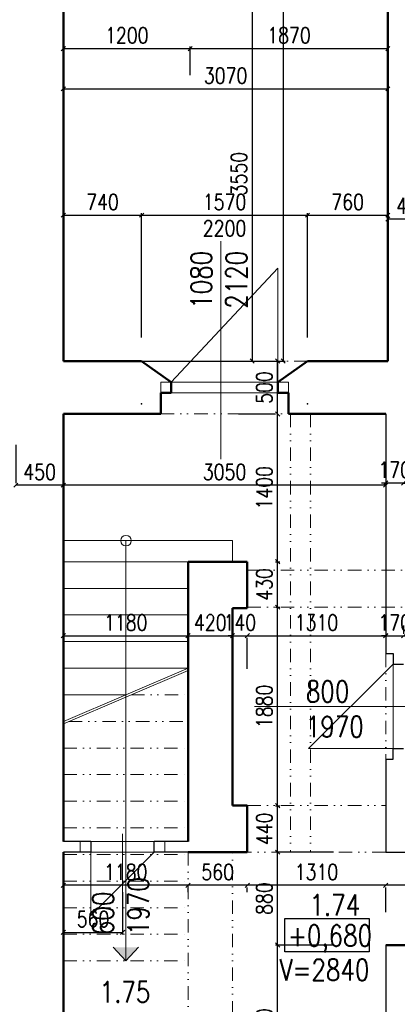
# Model space of a CAD drawing. Header units: millimetres. Extents: x -238874 to 551972, y -298952 to 658415.
# Tile 140 of 256: x 69474 to 73048, y 51399 to 60723. Entities that reach past the tile are written whole.
import ezdxf

# ---------------------------------------------------------------- set-up
doc = ezdxf.new("R2010")
doc.units = ezdxf.units.MM
doc.header["$LTSCALE"] = 20
doc.linetypes.add('DIVIDE2', pattern=[15.875, 6.35, -3.175, 0, -3.175, 0, -3.175])
for name, color, linetype in [('CZ', 255, 'Continuous'), ('KOTY', 8, 'Continuous'), ('ZDP', 50, 'Continuous')]:
    doc.layers.add(name, color=color, linetype=linetype)
doc.layers.add('NOSNÉ', color=8, linetype='Continuous', lineweight=50)
doc.layers.add('PRUCHODY', color=7, linetype='Continuous', lineweight=18)
doc.styles.add('SIMPLEX', font='SIMPLEX.shx', dxfattribs={"width": 0.8, "bigfont": 'CAD13.shx'})
doc.styles.get("Standard").update_dxf_attribs({"font": 'simplex.shx', "width": 0.8})
doc.dimstyles.new('CKA', dxfattribs={"dimtxt": 200, "dimasz": 40, "dimexe": 20, "dimexo": 0.2, "dimgap": 50, "dimtad": 1, "dimdec": 0, "dimrnd": 1, "dimzin": 0, "dimdsep": 46, "dimtxsty": 'Standard', "dimblk1": 'OBLIQUE', "dimblk2": 'OBLIQUE', "dimsah": 1, "dimcen": 0.09, "dimclrd": 253, "dimclre": 253, "dimclrt": 253, "dimadec": 0, "dimazin": 0, "dimtfac": 1, "dimtdec": 0, "dimtix": 1, "dimtmove": 2, "dimatfit": 3, "dimfxl": 1, "dimtolj": 1, "dimtzin": 0, "dimarcsym": 0})

# ---------------------------------------------------------------- blocks, each defined once
blk = doc.blocks.new('_OBLIQUE')
at = {"color": 0, "linetype": 'ByBlock'}
blk.add_line((-0.5, -0.5), (0.5, 0.5), dxfattribs=at)
blk = doc.blocks.new('*D688')
at = {"layer": 'DEFPOINTS', "color": 0, "transparency": 16777216}
for p in [(69888, 56990), (72938, 56990), (69888, 56314.8)]:
    blk.add_point(p, dxfattribs=at)
at = {"layer": 'KOTY', "lineweight": -2, "transparency": 16777216}
for p, q in [((69888, 56609.3), (69888, 56294.8)), ((72938, 56314.8), (69888, 56314.8))]:
    blk.add_line(p, q, dxfattribs=at)
at = {"layer": 'KOTY', "lineweight": -2, "transparency": 16777216, "xscale": 40, "yscale": 40, "zscale": 40, "rotation": 180}
blk.add_blockref('_OBLIQUE', (69888, 56314.8), dxfattribs=at)
at = {"layer": 'KOTY', "lineweight": -2, "transparency": 16777216, "xscale": 40, "yscale": 40, "zscale": 40}
blk.add_blockref('_OBLIQUE', (72938, 56314.8), dxfattribs=at)
at = {"layer": 'KOTY', "transparency": 16777216, "insert": (71413, 56439.8), "char_height": 150, "attachment_point": 5, "style": 'SIMPLEX'}
blk.add_mtext('\\A1;3050', dxfattribs=at)
blk = doc.blocks.new('*D690')
at = {"layer": 'DEFPOINTS', "color": 0, "transparency": 16777216}
for p in [(71628, 54955.5), (72938, 54889.2), (72938, 54605.5)]:
    blk.add_point(p, dxfattribs=at)
at = {"layer": 'KOTY', "lineweight": -2, "transparency": 16777216}
for p, q in [((72938, 54986.3), (72938, 54909.2)), ((71628, 54889.2), (72938, 54889.2))]:
    blk.add_line(p, q, dxfattribs=at)
at = {"layer": 'KOTY', "lineweight": -2, "transparency": 16777216, "xscale": 40, "yscale": 40, "zscale": 40, "rotation": 180}
blk.add_blockref('_OBLIQUE', (71628, 54889.2), dxfattribs=at)
at = {"layer": 'KOTY', "lineweight": -2, "transparency": 16777216, "xscale": 40, "yscale": 40, "zscale": 40}
blk.add_blockref('_OBLIQUE', (72938, 54889.2), dxfattribs=at)
at = {"layer": 'KOTY', "transparency": 16777216, "insert": (72283, 55014.2), "char_height": 150, "attachment_point": 5, "style": 'SIMPLEX'}
blk.add_mtext('\\A1;1310', dxfattribs=at)
blk = doc.blocks.new('*D691')
at = {"layer": 'DEFPOINTS', "color": 0, "transparency": 16777216}
for p in [(71915, 51960), (72824.4, 51960), (71704.4, 50350)]:
    blk.add_point(p, dxfattribs=at)
at = {"layer": 'KOTY', "lineweight": -2, "transparency": 16777216}
for p, q in [((72443.6, 51960), (71895, 51960)), ((71915, 50350), (71915, 51960))]:
    blk.add_line(p, q, dxfattribs=at)
at = {"layer": 'KOTY', "lineweight": -2, "transparency": 16777216, "xscale": 40, "yscale": 40, "zscale": 40}
for p, rotation in [((71915, 51960), 90), ((71915, 50350), 270)]:
    blk.add_blockref('_OBLIQUE', p, dxfattribs=dict(at, rotation=rotation))
at = {"layer": 'KOTY', "transparency": 16777216, "insert": (71790, 51155), "char_height": 150, "attachment_point": 5, "rotation": 90, "style": 'SIMPLEX'}
blk.add_mtext('\\A1;1610', dxfattribs=at)
blk = doc.blocks.new('*D692')
at = {"layer": 'DEFPOINTS', "color": 0, "transparency": 16777216}
for p in [(71915, 52840), (72824.4, 52840), (72824.4, 51960)]:
    blk.add_point(p, dxfattribs=at)
at = {"layer": 'KOTY', "lineweight": -2, "transparency": 16777216}
for p, q in [((72443.6, 52840), (71895, 52840)), ((71915, 51960), (71915, 52840))]:
    blk.add_line(p, q, dxfattribs=at)
at = {"layer": 'KOTY', "lineweight": -2, "transparency": 16777216, "xscale": 40, "yscale": 40, "zscale": 40}
for p, rotation in [((71915, 52840), 90), ((71915, 51960), 270)]:
    blk.add_blockref('_OBLIQUE', p, dxfattribs=dict(at, rotation=rotation))
at = {"layer": 'KOTY', "transparency": 16777216, "insert": (71790, 52400), "char_height": 150, "attachment_point": 5, "rotation": 90, "style": 'SIMPLEX'}
blk.add_mtext('\\A1;880', dxfattribs=at)
blk = doc.blocks.new('*D693')
at = {"layer": 'DEFPOINTS', "color": 0, "transparency": 16777216}
for p in [(71514.4, 53280), (71915, 53280), (72824.4, 52840)]:
    blk.add_point(p, dxfattribs=at)
at = {"layer": 'KOTY', "lineweight": -2, "transparency": 16777216}
for p, q in [((71895.2, 53280), (71935, 53280)), ((71915, 52840), (71915, 53280))]:
    blk.add_line(p, q, dxfattribs=at)
at = {"layer": 'KOTY', "lineweight": -2, "transparency": 16777216, "xscale": 40, "yscale": 40, "zscale": 40}
for p, rotation in [((71915, 53280), 90), ((71915, 52840), 270)]:
    blk.add_blockref('_OBLIQUE', p, dxfattribs=dict(at, rotation=rotation))
at = {"layer": 'KOTY', "transparency": 16777216, "insert": (71790, 53060), "char_height": 150, "attachment_point": 5, "rotation": 90, "style": 'SIMPLEX'}
blk.add_mtext('\\A1;440', dxfattribs=at)
blk = doc.blocks.new('*D694')
at = {"layer": 'DEFPOINTS', "color": 0, "transparency": 16777216}
for p in [(71628, 52840), (72938, 52840), (71628, 52526.5)]:
    blk.add_point(p, dxfattribs=at)
at = {"layer": 'KOTY', "lineweight": -2, "transparency": 16777216}
for p, q in [((72938, 52526.5), (71628, 52526.5)), ((71628, 52459.3), (71628, 52506.5))]:
    blk.add_line(p, q, dxfattribs=at)
at = {"layer": 'KOTY', "lineweight": -2, "transparency": 16777216, "xscale": 40, "yscale": 40, "zscale": 40, "rotation": 180}
blk.add_blockref('_OBLIQUE', (71628, 52526.5), dxfattribs=at)
at = {"layer": 'KOTY', "lineweight": -2, "transparency": 16777216, "xscale": 40, "yscale": 40, "zscale": 40}
blk.add_blockref('_OBLIQUE', (72938, 52526.5), dxfattribs=at)
at = {"layer": 'KOTY', "transparency": 16777216, "insert": (72283, 52651.5), "char_height": 150, "attachment_point": 5, "style": 'SIMPLEX'}
blk.add_mtext('\\A1;1310', dxfattribs=at)
blk = doc.blocks.new('*D698')
at = {"layer": 'DEFPOINTS', "color": 0, "transparency": 16777216}
for p in [(72958, 60449.8), (72958, 60449.8), (71088, 59817)]:
    blk.add_point(p, dxfattribs=at)
at = {"layer": 'KOTY', "lineweight": -2, "transparency": 16777216}
for p, q in [((72958, 60830.6), (72958, 60469.8)), ((71088, 60449.8), (72958, 60449.8))]:
    blk.add_line(p, q, dxfattribs=at)
at = {"layer": 'KOTY', "lineweight": -2, "transparency": 16777216, "xscale": 40, "yscale": 40, "zscale": 40, "rotation": 180}
blk.add_blockref('_OBLIQUE', (71088, 60449.8), dxfattribs=at)
at = {"layer": 'KOTY', "lineweight": -2, "transparency": 16777216, "xscale": 40, "yscale": 40, "zscale": 40}
blk.add_blockref('_OBLIQUE', (72958, 60449.8), dxfattribs=at)
at = {"layer": 'KOTY', "transparency": 16777216, "insert": (72023, 60574.8), "char_height": 150, "attachment_point": 5, "style": 'SIMPLEX'}
blk.add_mtext('\\A1;1870', dxfattribs=at)
blk = doc.blocks.new('*D699')
at = {"layer": 'DEFPOINTS', "color": 0, "transparency": 16777216}
for p in [(72958, 60068.2), (69888, 57242), (72958, 57242)]:
    blk.add_point(p, dxfattribs=at)
at = {"layer": 'KOTY', "lineweight": -2, "transparency": 16777216}
for p, q in [((69888, 60068.2), (72958, 60068.2)), ((72958, 57622.8), (72958, 60088.2))]:
    blk.add_line(p, q, dxfattribs=at)
at = {"layer": 'KOTY', "lineweight": -2, "transparency": 16777216, "xscale": 40, "yscale": 40, "zscale": 40, "rotation": 180}
blk.add_blockref('_OBLIQUE', (69888, 60068.2), dxfattribs=at)
at = {"layer": 'KOTY', "lineweight": -2, "transparency": 16777216, "xscale": 40, "yscale": 40, "zscale": 40}
blk.add_blockref('_OBLIQUE', (72958, 60068.2), dxfattribs=at)
at = {"layer": 'KOTY', "transparency": 16777216, "insert": (71423, 60193.2), "char_height": 150, "attachment_point": 5, "style": 'SIMPLEX'}
blk.add_mtext('\\A1;3070', dxfattribs=at)
blk = doc.blocks.new('*D700')
at = {"layer": 'DEFPOINTS', "color": 0, "transparency": 16777216}
for p in [(72958, 58872.1), (72198, 57334), (72958, 57334)]:
    blk.add_point(p, dxfattribs=at)
at = {"layer": 'KOTY', "lineweight": -2, "transparency": 16777216}
for p, q in [((72198, 58872.1), (72958, 58872.1)), ((72958, 57714.8), (72958, 58892.1))]:
    blk.add_line(p, q, dxfattribs=at)
at = {"layer": 'KOTY', "lineweight": -2, "transparency": 16777216, "xscale": 40, "yscale": 40, "zscale": 40, "rotation": 180}
blk.add_blockref('_OBLIQUE', (72198, 58872.1), dxfattribs=at)
at = {"layer": 'KOTY', "lineweight": -2, "transparency": 16777216, "xscale": 40, "yscale": 40, "zscale": 40}
blk.add_blockref('_OBLIQUE', (72958, 58872.1), dxfattribs=at)
at = {"layer": 'KOTY', "transparency": 16777216, "insert": (72578, 58997.1), "char_height": 150, "attachment_point": 5, "style": 'SIMPLEX'}
blk.add_mtext('\\A1;760', dxfattribs=at)
blk = doc.blocks.new('*D719')
at = {"layer": 'DEFPOINTS', "color": 0, "transparency": 16777216}
for p in [(70116.7, 71190), (70116.7, 57490), (71968, 57490)]:
    blk.add_point(p, dxfattribs=at)
at = {"layer": 'KOTY', "lineweight": -2, "transparency": 16777216}
for p, q in [((71968, 71190), (71968, 57490)), ((70497.4, 57490), (71988, 57490))]:
    blk.add_line(p, q, dxfattribs=at)
at = {"layer": 'KOTY', "lineweight": -2, "transparency": 16777216, "xscale": 40, "yscale": 40, "zscale": 40}
for p, rotation in [((71968, 71190), 90), ((71968, 57490), 270)]:
    blk.add_blockref('_OBLIQUE', p, dxfattribs=dict(at, rotation=rotation))
at = {"layer": 'KOTY', "transparency": 16777216, "insert": (71843, 64340), "char_height": 150, "attachment_point": 5, "rotation": 90, "style": 'SIMPLEX'}
blk.add_mtext('\\A1;13700', dxfattribs=at)
blk = doc.blocks.new('*D824')
at = {"layer": 'DEFPOINTS', "color": 0, "transparency": 16777216}
for p in [(71514.4, 55590), (71915, 55590), (71514.4, 55160)]:
    blk.add_point(p, dxfattribs=at)
at = {"layer": 'KOTY', "lineweight": -2, "transparency": 16777216}
for p, q in [((71895.2, 55590), (71935, 55590)), ((71915, 55160), (71915, 55590))]:
    blk.add_line(p, q, dxfattribs=at)
at = {"layer": 'KOTY', "lineweight": -2, "transparency": 16777216, "xscale": 40, "yscale": 40, "zscale": 40}
for p, rotation in [((71915, 55590), 90), ((71915, 55160), 270)]:
    blk.add_blockref('_OBLIQUE', p, dxfattribs=dict(at, rotation=rotation))
at = {"layer": 'KOTY', "transparency": 16777216, "insert": (71790, 55375), "char_height": 150, "attachment_point": 5, "rotation": 90, "style": 'SIMPLEX'}
blk.add_mtext('\\A1;430', dxfattribs=at)
blk = doc.blocks.new('*D871')
at = {"layer": 'DEFPOINTS', "color": 0, "transparency": 16777216}
for p in [(69888, 52840), (70448, 52840), (70448, 52080.3)]:
    blk.add_point(p, dxfattribs=at)
at = {"layer": 'KOTY', "lineweight": -2, "transparency": 16777216}
for p, q in [((70448, 52459.3), (70448, 52060.3)), ((69888, 52080.3), (70448, 52080.3))]:
    blk.add_line(p, q, dxfattribs=at)
at = {"layer": 'KOTY', "lineweight": -2, "transparency": 16777216, "xscale": 40, "yscale": 40, "zscale": 40, "rotation": 180}
blk.add_blockref('_OBLIQUE', (69888, 52080.3), dxfattribs=at)
at = {"layer": 'KOTY', "lineweight": -2, "transparency": 16777216, "xscale": 40, "yscale": 40, "zscale": 40}
blk.add_blockref('_OBLIQUE', (70448, 52080.3), dxfattribs=at)
at = {"layer": 'KOTY', "transparency": 16777216, "insert": (70168, 52205.3), "char_height": 150, "attachment_point": 5, "style": 'SIMPLEX'}
blk.add_mtext('\\A1;560', dxfattribs=at)
blk = doc.blocks.new('*D872')
at = {"layer": 'DEFPOINTS', "color": 0, "transparency": 16777216}
for p in [(71068, 54889.2), (69888, 54783.5), (71068, 54783.5)]:
    blk.add_point(p, dxfattribs=at)
at = {"layer": 'KOTY', "lineweight": -2, "transparency": 16777216}
for p, q in [((71068, 55164.3), (71068, 54909.2)), ((69888, 54889.2), (71068, 54889.2))]:
    blk.add_line(p, q, dxfattribs=at)
at = {"layer": 'KOTY', "lineweight": -2, "transparency": 16777216, "xscale": 40, "yscale": 40, "zscale": 40, "rotation": 180}
blk.add_blockref('_OBLIQUE', (69888, 54889.2), dxfattribs=at)
at = {"layer": 'KOTY', "lineweight": -2, "transparency": 16777216, "xscale": 40, "yscale": 40, "zscale": 40}
blk.add_blockref('_OBLIQUE', (71068, 54889.2), dxfattribs=at)
at = {"layer": 'KOTY', "transparency": 16777216, "insert": (70478, 55014.2), "char_height": 150, "attachment_point": 5, "style": 'SIMPLEX'}
blk.add_mtext('\\A1;1180', dxfattribs=at)
blk = doc.blocks.new('*D873')
at = {"layer": 'DEFPOINTS', "color": 0, "transparency": 16777216}
for p in [(71488, 54889.2), (71068, 54783.5), (71488, 54595.5)]:
    blk.add_point(p, dxfattribs=at)
at = {"layer": 'KOTY', "lineweight": -2, "transparency": 16777216}
for p, q in [((71488, 54976.3), (71488, 54909.2)), ((71068, 54889.2), (71488, 54889.2))]:
    blk.add_line(p, q, dxfattribs=at)
at = {"layer": 'KOTY', "lineweight": -2, "transparency": 16777216, "xscale": 40, "yscale": 40, "zscale": 40, "rotation": 180}
blk.add_blockref('_OBLIQUE', (71068, 54889.2), dxfattribs=at)
at = {"layer": 'KOTY', "lineweight": -2, "transparency": 16777216, "xscale": 40, "yscale": 40, "zscale": 40}
blk.add_blockref('_OBLIQUE', (71488, 54889.2), dxfattribs=at)
at = {"layer": 'KOTY', "transparency": 16777216, "insert": (71278, 55014.2), "char_height": 150, "attachment_point": 5, "style": 'SIMPLEX'}
blk.add_mtext('\\A1;420', dxfattribs=at)
blk = doc.blocks.new('*D874')
at = {"layer": 'DEFPOINTS', "color": 0, "transparency": 16777216}
for p in [(71628, 54955.5), (71628, 54889.2), (71488, 54595.5)]:
    blk.add_point(p, dxfattribs=at)
at = {"layer": 'KOTY', "lineweight": -2, "transparency": 16777216}
for p, q in [((71488, 54889.2), (71448, 54889.2)), ((71488, 54889.2), (71628, 54889.2)), ((71628, 54889.2), (71668, 54889.2)), ((71628, 54574.8), (71628, 54869.2))]:
    blk.add_line(p, q, dxfattribs=at)
at = {"layer": 'KOTY', "lineweight": -2, "transparency": 16777216, "xscale": 40, "yscale": 40, "zscale": 40}
blk.add_blockref('_OBLIQUE', (71488, 54889.2), dxfattribs=at)
at = {"layer": 'KOTY', "lineweight": -2, "transparency": 16777216, "xscale": 40, "yscale": 40, "zscale": 40, "rotation": 180}
blk.add_blockref('_OBLIQUE', (71628, 54889.2), dxfattribs=at)
at = {"layer": 'KOTY', "transparency": 16777216, "insert": (71558, 55014.2), "char_height": 150, "attachment_point": 5, "style": 'SIMPLEX'}
blk.add_mtext('\\A1;140', dxfattribs=at)
blk = doc.blocks.new('*D875')
at = {"layer": 'DEFPOINTS', "color": 0, "transparency": 16777216}
for p in [(71514.4, 55160), (71915, 55160), (71514.4, 53280)]:
    blk.add_point(p, dxfattribs=at)
at = {"layer": 'KOTY', "lineweight": -2, "transparency": 16777216}
for p, q in [((71895.2, 55160), (71935, 55160)), ((71915, 53280), (71915, 55160))]:
    blk.add_line(p, q, dxfattribs=at)
at = {"layer": 'KOTY', "lineweight": -2, "transparency": 16777216, "xscale": 40, "yscale": 40, "zscale": 40}
for p, rotation in [((71915, 55160), 90), ((71915, 53280), 270)]:
    blk.add_blockref('_OBLIQUE', p, dxfattribs=dict(at, rotation=rotation))
at = {"layer": 'KOTY', "transparency": 16777216, "insert": (71790, 54220), "char_height": 150, "attachment_point": 5, "rotation": 90, "style": 'SIMPLEX'}
blk.add_mtext('\\A1;1880', dxfattribs=at)
blk = doc.blocks.new('*D876')
at = {"layer": 'DEFPOINTS', "color": 0, "transparency": 16777216}
for p in [(71068, 52840), (71628, 52840), (71068, 52526.5)]:
    blk.add_point(p, dxfattribs=at)
at = {"layer": 'KOTY', "lineweight": -2, "transparency": 16777216}
for p, q in [((71628, 52526.5), (71068, 52526.5)), ((71068, 52459.3), (71068, 52506.5))]:
    blk.add_line(p, q, dxfattribs=at)
at = {"layer": 'KOTY', "lineweight": -2, "transparency": 16777216, "xscale": 40, "yscale": 40, "zscale": 40, "rotation": 180}
blk.add_blockref('_OBLIQUE', (71068, 52526.5), dxfattribs=at)
at = {"layer": 'KOTY', "lineweight": -2, "transparency": 16777216, "xscale": 40, "yscale": 40, "zscale": 40}
blk.add_blockref('_OBLIQUE', (71628, 52526.5), dxfattribs=at)
at = {"layer": 'KOTY', "transparency": 16777216, "insert": (71348, 52651.5), "char_height": 150, "attachment_point": 5, "style": 'SIMPLEX'}
blk.add_mtext('\\A1;560', dxfattribs=at)
blk = doc.blocks.new('*D877')
at = {"layer": 'DEFPOINTS', "color": 0, "transparency": 16777216}
for p in [(71068, 52840), (69888, 52566), (69888, 52526.5)]:
    blk.add_point(p, dxfattribs=at)
at = {"layer": 'KOTY', "lineweight": -2, "transparency": 16777216}
for p, q in [((71068, 52526.5), (69888, 52526.5)), ((69888, 52185.3), (69888, 52506.5))]:
    blk.add_line(p, q, dxfattribs=at)
at = {"layer": 'KOTY', "lineweight": -2, "transparency": 16777216, "xscale": 40, "yscale": 40, "zscale": 40, "rotation": 180}
blk.add_blockref('_OBLIQUE', (69888, 52526.5), dxfattribs=at)
at = {"layer": 'KOTY', "lineweight": -2, "transparency": 16777216, "xscale": 40, "yscale": 40, "zscale": 40}
blk.add_blockref('_OBLIQUE', (71068, 52526.5), dxfattribs=at)
at = {"layer": 'KOTY', "transparency": 16777216, "insert": (70478, 52651.5), "char_height": 150, "attachment_point": 5, "style": 'SIMPLEX'}
blk.add_mtext('\\A1;1180', dxfattribs=at)
blk = doc.blocks.new('*D906')
at = {"layer": 'DEFPOINTS', "color": 0, "transparency": 16777216}
for p in [(69888, 56990), (69438, 56314.8), (69438, 56314.8)]:
    blk.add_point(p, dxfattribs=at)
at = {"layer": 'KOTY', "lineweight": -2, "transparency": 16777216}
for p, q in [((69438, 56695.6), (69438, 56334.8)), ((69888, 56314.8), (69438, 56314.8))]:
    blk.add_line(p, q, dxfattribs=at)
at = {"layer": 'KOTY', "lineweight": -2, "transparency": 16777216, "xscale": 40, "yscale": 40, "zscale": 40, "rotation": 180}
blk.add_blockref('_OBLIQUE', (69438, 56314.8), dxfattribs=at)
at = {"layer": 'KOTY', "lineweight": -2, "transparency": 16777216, "xscale": 40, "yscale": 40, "zscale": 40}
blk.add_blockref('_OBLIQUE', (69888, 56314.8), dxfattribs=at)
at = {"layer": 'KOTY', "transparency": 16777216, "insert": (69663, 56439.8), "char_height": 150, "attachment_point": 5, "style": 'SIMPLEX'}
blk.add_mtext('\\A1;450', dxfattribs=at)
blk = doc.blocks.new('*D907')
at = {"layer": 'DEFPOINTS', "color": 0, "transparency": 16777216}
for p in [(71915, 56990), (71924.4, 56990), (71514.4, 55590)]:
    blk.add_point(p, dxfattribs=at)
at = {"layer": 'KOTY', "lineweight": -2, "transparency": 16777216}
for p, q in [((71543.6, 56990), (71895, 56990)), ((71915, 55590), (71915, 56990))]:
    blk.add_line(p, q, dxfattribs=at)
at = {"layer": 'KOTY', "lineweight": -2, "transparency": 16777216, "xscale": 40, "yscale": 40, "zscale": 40}
for p, rotation in [((71915, 56990), 90), ((71915, 55590), 270)]:
    blk.add_blockref('_OBLIQUE', p, dxfattribs=dict(at, rotation=rotation))
at = {"layer": 'KOTY', "transparency": 16777216, "insert": (71790, 56290), "char_height": 150, "attachment_point": 5, "rotation": 90, "style": 'SIMPLEX'}
blk.add_mtext('\\A1;1400', dxfattribs=at)
blk = doc.blocks.new('*D908')
at = {"layer": 'DEFPOINTS', "color": 0, "transparency": 16777216}
for p in [(71915, 57490), (72228, 57490), (72228, 56990)]:
    blk.add_point(p, dxfattribs=at)
at = {"layer": 'KOTY', "lineweight": -2, "transparency": 16777216}
for p, q in [((71847.2, 57490), (71895, 57490)), ((71915, 56990), (71915, 57490))]:
    blk.add_line(p, q, dxfattribs=at)
at = {"layer": 'KOTY', "lineweight": -2, "transparency": 16777216, "xscale": 40, "yscale": 40, "zscale": 40}
for p, rotation in [((71915, 57490), 90), ((71915, 56990), 270)]:
    blk.add_blockref('_OBLIQUE', p, dxfattribs=dict(at, rotation=rotation))
at = {"layer": 'KOTY', "transparency": 16777216, "insert": (71790, 57240), "char_height": 150, "attachment_point": 5, "rotation": 90, "style": 'SIMPLEX'}
blk.add_mtext('\\A1;500', dxfattribs=at)
blk = doc.blocks.new('*D909')
at = {"layer": 'DEFPOINTS', "color": 0, "transparency": 16777216}
for p in [(71298, 61040), (70838, 57490), (71674.2, 57490)]:
    blk.add_point(p, dxfattribs=at)
at = {"layer": 'KOTY', "lineweight": -2, "transparency": 16777216}
for p, q in [((71674.2, 61040), (71674.2, 57490)), ((71218.7, 57490), (71694.2, 57490))]:
    blk.add_line(p, q, dxfattribs=at)
at = {"layer": 'KOTY', "lineweight": -2, "transparency": 16777216, "xscale": 40, "yscale": 40, "zscale": 40}
for p, rotation in [((71674.2, 61040), 90), ((71674.2, 57490), 270)]:
    blk.add_blockref('_OBLIQUE', p, dxfattribs=dict(at, rotation=rotation))
at = {"layer": 'KOTY', "transparency": 16777216, "insert": (71549.2, 59265), "char_height": 150, "attachment_point": 5, "rotation": 90, "style": 'SIMPLEX'}
blk.add_mtext('\\A1;3550', dxfattribs=at)
blk = doc.blocks.new('*D910')
at = {"layer": 'DEFPOINTS', "color": 0, "transparency": 16777216}
for p in [(71088, 60449.8), (69888, 59817), (71088, 59817)]:
    blk.add_point(p, dxfattribs=at)
at = {"layer": 'KOTY', "lineweight": -2, "transparency": 16777216}
for p, q in [((69888, 60449.8), (71088, 60449.8)), ((71088, 60197.8), (71088, 60469.8))]:
    blk.add_line(p, q, dxfattribs=at)
at = {"layer": 'KOTY', "lineweight": -2, "transparency": 16777216, "xscale": 40, "yscale": 40, "zscale": 40, "rotation": 180}
blk.add_blockref('_OBLIQUE', (69888, 60449.8), dxfattribs=at)
at = {"layer": 'KOTY', "lineweight": -2, "transparency": 16777216, "xscale": 40, "yscale": 40, "zscale": 40}
blk.add_blockref('_OBLIQUE', (71088, 60449.8), dxfattribs=at)
at = {"layer": 'KOTY', "transparency": 16777216, "insert": (70488, 60574.8), "char_height": 150, "attachment_point": 5, "style": 'SIMPLEX'}
blk.add_mtext('\\A1;1200', dxfattribs=at)
blk = doc.blocks.new('*D911')
at = {"layer": 'DEFPOINTS', "color": 0, "transparency": 16777216}
for p in [(70628, 58872.1), (69888, 57334), (70628, 57334)]:
    blk.add_point(p, dxfattribs=at)
at = {"layer": 'KOTY', "lineweight": -2, "transparency": 16777216}
for p, q in [((69888, 58872.1), (70628, 58872.1)), ((70628, 57714.8), (70628, 58892.1))]:
    blk.add_line(p, q, dxfattribs=at)
at = {"layer": 'KOTY', "lineweight": -2, "transparency": 16777216, "xscale": 40, "yscale": 40, "zscale": 40, "rotation": 180}
blk.add_blockref('_OBLIQUE', (69888, 58872.1), dxfattribs=at)
at = {"layer": 'KOTY', "lineweight": -2, "transparency": 16777216, "xscale": 40, "yscale": 40, "zscale": 40}
blk.add_blockref('_OBLIQUE', (70628, 58872.1), dxfattribs=at)
at = {"layer": 'KOTY', "transparency": 16777216, "insert": (70258, 58997.1), "char_height": 150, "attachment_point": 5, "style": 'SIMPLEX'}
blk.add_mtext('\\A1;740', dxfattribs=at)
blk = doc.blocks.new('*D912')
at = {"layer": 'DEFPOINTS', "color": 0, "transparency": 16777216}
for p in [(72198, 58872.1), (70628, 57334), (72198, 57334)]:
    blk.add_point(p, dxfattribs=at)
at = {"layer": 'KOTY', "lineweight": -2, "transparency": 16777216}
for p, q in [((70628, 58872.1), (72198, 58872.1)), ((72198, 57714.8), (72198, 58892.1))]:
    blk.add_line(p, q, dxfattribs=at)
at = {"layer": 'KOTY', "lineweight": -2, "transparency": 16777216, "xscale": 40, "yscale": 40, "zscale": 40, "rotation": 180}
blk.add_blockref('_OBLIQUE', (70628, 58872.1), dxfattribs=at)
at = {"layer": 'KOTY', "lineweight": -2, "transparency": 16777216, "xscale": 40, "yscale": 40, "zscale": 40}
blk.add_blockref('_OBLIQUE', (72198, 58872.1), dxfattribs=at)
at = {"layer": 'KOTY', "transparency": 16777216, "insert": (71413, 58997.1), "char_height": 150, "attachment_point": 5, "style": 'SIMPLEX'}
blk.add_mtext('\\A1;1570', dxfattribs=at)
blk = doc.blocks.new('*D1209')
at = {"layer": 'DEFPOINTS', "color": 0, "transparency": 16777216}
for p in [(72760.4, 51660), (73654.1, 51660), (72760.4, 49340)]:
    blk.add_point(p, dxfattribs=at)
at = {"layer": 'KOTY', "lineweight": -2, "transparency": 16777216}
for p, q in [((73141.2, 51660), (73674.1, 51660)), ((73654.1, 49340), (73654.1, 51660))]:
    blk.add_line(p, q, dxfattribs=at)
at = {"layer": 'KOTY', "lineweight": -2, "transparency": 16777216, "xscale": 40, "yscale": 40, "zscale": 40}
for p, rotation in [((73654.1, 51660), 90), ((73654.1, 49340), 270)]:
    blk.add_blockref('_OBLIQUE', p, dxfattribs=dict(at, rotation=rotation))
at = {"layer": 'KOTY', "transparency": 16777216, "insert": (73529.1, 50500), "char_height": 150, "attachment_point": 5, "rotation": 90, "style": 'SIMPLEX'}
blk.add_mtext('\\A1;2320', dxfattribs=at)
blk = doc.blocks.new('*D1215')
at = {"layer": 'DEFPOINTS', "color": 0, "transparency": 16777216}
for p in [(72938, 52652.6), (74908, 52652.6), (72938, 52526.5)]:
    blk.add_point(p, dxfattribs=at)
at = {"layer": 'KOTY', "lineweight": -2, "transparency": 16777216}
for p, q in [((74908, 52526.5), (72938, 52526.5)), ((72938, 52271.8), (72938, 52506.5))]:
    blk.add_line(p, q, dxfattribs=at)
at = {"layer": 'KOTY', "lineweight": -2, "transparency": 16777216, "xscale": 40, "yscale": 40, "zscale": 40, "rotation": 180}
blk.add_blockref('_OBLIQUE', (72938, 52526.5), dxfattribs=at)
at = {"layer": 'KOTY', "lineweight": -2, "transparency": 16777216, "xscale": 40, "yscale": 40, "zscale": 40}
blk.add_blockref('_OBLIQUE', (74908, 52526.5), dxfattribs=at)
at = {"layer": 'KOTY', "transparency": 16777216, "insert": (73923, 52651.5), "char_height": 150, "attachment_point": 5, "style": 'SIMPLEX'}
blk.add_mtext('\\A1;1970', dxfattribs=at)
blk = doc.blocks.new('*D1216')
at = {"layer": 'DEFPOINTS', "color": 0, "transparency": 16777216}
for p in [(73108, 54888.5), (72938, 54605.5), (73108, 54605.5)]:
    blk.add_point(p, dxfattribs=at)
at = {"layer": 'KOTY', "lineweight": -2, "transparency": 16777216}
for p, q in [((73108, 54986.3), (73108, 54908.5)), ((72938, 54888.5), (72898, 54888.5)), ((72938, 54888.5), (73108, 54888.5)), ((73108, 54888.5), (73148, 54888.5))]:
    blk.add_line(p, q, dxfattribs=at)
at = {"layer": 'KOTY', "lineweight": -2, "transparency": 16777216, "xscale": 40, "yscale": 40, "zscale": 40}
blk.add_blockref('_OBLIQUE', (72938, 54888.5), dxfattribs=at)
at = {"layer": 'KOTY', "lineweight": -2, "transparency": 16777216, "xscale": 40, "yscale": 40, "zscale": 40, "rotation": 180}
blk.add_blockref('_OBLIQUE', (73108, 54888.5), dxfattribs=at)
at = {"layer": 'KOTY', "transparency": 16777216, "insert": (73023, 55013.5), "char_height": 150, "attachment_point": 5, "style": 'SIMPLEX'}
blk.add_mtext('\\A1;170', dxfattribs=at)
blk = doc.blocks.new('*D1219')
at = {"layer": 'DEFPOINTS', "color": 0, "transparency": 16777216}
for p in [(73654.1, 51960), (73654.1, 51960), (72760.4, 51660)]:
    blk.add_point(p, dxfattribs=at)
at = {"layer": 'KOTY', "lineweight": -2, "transparency": 16777216}
for p, q in [((73654.1, 51960), (73654.1, 52000)), ((73654.1, 51660), (73654.1, 51960)), ((74034.8, 51960), (73674.1, 51960)), ((73654.1, 51660), (73654.1, 51620))]:
    blk.add_line(p, q, dxfattribs=at)
at = {"layer": 'KOTY', "lineweight": -2, "transparency": 16777216, "xscale": 40, "yscale": 40, "zscale": 40}
for p, rotation in [((73654.1, 51960), 270), ((73654.1, 51660), 90)]:
    blk.add_blockref('_OBLIQUE', p, dxfattribs=dict(at, rotation=rotation))
at = {"layer": 'KOTY', "transparency": 16777216, "insert": (73529.1, 51810), "char_height": 150, "attachment_point": 5, "rotation": 90, "style": 'SIMPLEX'}
blk.add_mtext('\\A1;300', dxfattribs=at)
blk = doc.blocks.new('*D1249')
at = {"layer": 'DEFPOINTS', "color": 0, "transparency": 16777216}
for p in [(72938, 56990), (73108, 56960), (72938, 56334.8)]:
    blk.add_point(p, dxfattribs=at)
at = {"layer": 'KOTY', "lineweight": -2, "transparency": 16777216}
for p, q in [((72938, 56609.3), (72938, 56314.8)), ((72938, 56334.8), (72898, 56334.8)), ((73108, 56334.8), (72938, 56334.8)), ((73108, 56334.8), (73148, 56334.8))]:
    blk.add_line(p, q, dxfattribs=at)
at = {"layer": 'KOTY', "lineweight": -2, "transparency": 16777216, "xscale": 40, "yscale": 40, "zscale": 40}
blk.add_blockref('_OBLIQUE', (72938, 56334.8), dxfattribs=at)
at = {"layer": 'KOTY', "lineweight": -2, "transparency": 16777216, "xscale": 40, "yscale": 40, "zscale": 40, "rotation": 180}
blk.add_blockref('_OBLIQUE', (73108, 56334.8), dxfattribs=at)
at = {"layer": 'KOTY', "transparency": 16777216, "insert": (73023, 56459.8), "char_height": 150, "attachment_point": 5, "style": 'SIMPLEX'}
blk.add_mtext('\\A1;170', dxfattribs=at)
blk = doc.blocks.new('*D1250')
at = {"layer": 'DEFPOINTS', "color": 0, "transparency": 16777216}
for p in [(73428, 58836.1), (72958, 57490), (73428, 57490)]:
    blk.add_point(p, dxfattribs=at)
at = {"layer": 'KOTY', "lineweight": -2, "transparency": 16777216}
for p, q in [((72958, 58836.1), (73428, 58836.1)), ((73428, 57870.8), (73428, 58856.1))]:
    blk.add_line(p, q, dxfattribs=at)
at = {"layer": 'KOTY', "lineweight": -2, "transparency": 16777216, "xscale": 40, "yscale": 40, "zscale": 40, "rotation": 180}
blk.add_blockref('_OBLIQUE', (72958, 58836.1), dxfattribs=at)
at = {"layer": 'KOTY', "lineweight": -2, "transparency": 16777216, "xscale": 40, "yscale": 40, "zscale": 40}
blk.add_blockref('_OBLIQUE', (73428, 58836.1), dxfattribs=at)
at = {"layer": 'KOTY', "transparency": 16777216, "insert": (73193, 58961.1), "char_height": 150, "attachment_point": 5, "style": 'SIMPLEX'}
blk.add_mtext('\\A1;470', dxfattribs=at)

msp = doc.modelspace()

# ---------------------------------------------------------------- hatches: boundary and pattern name
at = {"layer": 'PRUCHODY'}
for points in [[(70357.346, 51939.283), (70477.962, 51810.047), (70598.578, 51939.283)], [(70598.578, 51939.283), (70477.962, 51810.047), (70357.346, 51939.283)]]:
    msp.add_hatch(color=256, dxfattribs=at).paths.add_polyline_path(points)

# ---------------------------------------------------------------- linework, layer by layer
at = {"layer": 'CZ', "color": 7}
msp.add_lwpolyline([(71983.504, 52211.773), (72782.53, 52211.773), (72782.53, 51895.835), (71983.504, 51895.835)], close=True, dxfattribs=at)
at = {"layer": 'KOTY'}
for p in [(70627.962, 57084.27), (72197.962, 57084.27)]:
    msp.add_point(p, dxfattribs=at)
at = {"layer": 'NOSNÉ'}
for p, q in [((72957.962, 57490.047), (72957.962, 63191.415)), ((69887.962, 57490.047), (69887.962, 62708.546)), ((69887.962, 57490.047), (70627.962, 57490.047)), ((70908.962, 57290.047), (70627.962, 57490.047)), ((71916.962, 57290.047), (72197.962, 57490.047)), ((72197.962, 57490.047), (72957.962, 57490.047)), ((70908.962, 57190.047), (70908.962, 57290.047)), ((71916.962, 57190.047), (71916.962, 57290.047)), ((70808.962, 57190.047), (70908.962, 57190.047)), ((70808.962, 56990.047), (70808.962, 57190.047)), ((71916.962, 57190.047), (72016.962, 57190.047)), ((72016.962, 56990.047), (72016.962, 57190.047)), ((69887.962, 52940.047), (69887.962, 56990.047)), ((69887.962, 56990.047), (70808.962, 56990.047)), ((72016.962, 56990.047), (72937.962, 56990.047)), ((71067.962, 52940.047), (71067.962, 55590.047)), ((71067.962, 55590.047), (71487.962, 55590.047)), ((71487.962, 55590.047), (71627.962, 55590.047)), ((71627.962, 55590.047), (71627.962, 55150.047)), ((71487.962, 55150.047), (71627.962, 55150.047)), ((71487.962, 53280.047), (71487.962, 55150.047)), ((71627.962, 53280.047), (71487.962, 53280.047)), ((71627.962, 53280.047), (71487.962, 53280.047)), ((71627.962, 52840.047), (71627.962, 53280.047)), ((69887.962, 50350.047), (69887.962, 52840.047)), ((71067.962, 52840.047), (71487.962, 52840.047)), ((71487.962, 52840.047), (71627.962, 52840.047)), ((72937.962, 51960.047), (74907.962, 51960.047))]:
    msp.add_line(p, q, dxfattribs=at)
at = {"layer": 'PRUCHODY'}
for p, q in [((71376.962, 56561.823), (71376.962, 58626.214)), ((71916.962, 58370.047), (70908.962, 57290.047)), ((71916.962, 57190.047), (71916.962, 58370.047)), ((71916.962, 57290.047), (71916.962, 58370.047)), ((70908.962, 57290.047), (70808.962, 57290.047)), ((70808.962, 57190.047), (70808.962, 57290.047)), ((70908.962, 57290.047), (71916.962, 57290.047)), ((71916.962, 57290.047), (72016.962, 57290.047)), ((72016.962, 57190.047), (72016.962, 57290.047)), ((70908.962, 57190.047), (71916.962, 57190.047)), ((69887.962, 55790.047), (71487.962, 55790.047)), ((70477.962, 51810.047), (70477.962, 55790.047)), ((71487.962, 55590.047), (71487.962, 55790.047)), ((69887.962, 55590.047), (71067.962, 55590.047)), ((71487.962, 55590.047), (71627.962, 55590.047)), ((69887.962, 55338.047), (71067.962, 55338.047)), ((69887.962, 55086.047), (71067.962, 55086.047)), ((69887.962, 54834.047), (71067.962, 54834.047)), ((69887.962, 54582.047), (71067.962, 54582.047)), ((71067.962, 54582.047), (69887.962, 54078.047)), ((71067.962, 54560.299), (69887.962, 54056.299)), ((72207.962, 53820.047), (73007.962, 54620.047)), ((73007.962, 54620.047), (73007.962, 53820.047)), ((69887.962, 54330.047), (70477.962, 54330.047)), ((71697.25, 54220.047), (73290.525, 54220.047)), ((73007.962, 53820.047), (72207.962, 53820.047)), ((70447.962, 52062.047), (70447.962, 53011.95)), ((70047.962, 52940.047), (70047.962, 52840.047)), ((70747.962, 52940.047), (70147.962, 52940.047)), ((70847.962, 52840.047), (70847.962, 52940.047)), ((70147.962, 52840.047), (70747.962, 52840.047)), ((70147.962, 52840.047), (70147.962, 52240.047)), ((70147.962, 52240.047), (70747.962, 52840.047)), ((70357.346, 51939.283), (70477.962, 51810.047)), ((70598.578, 51939.283), (70477.962, 51810.047))]:
    msp.add_line(p, q, dxfattribs=at)
at = {"layer": 'PRUCHODY', "linetype": 'DIVIDE2'}
for p, q in [((72197.962, 57490.047), (70627.962, 57490.047)), ((70808.962, 56990.047), (72016.962, 56990.047)), ((72037.962, 56990.047), (72037.962, 52840.047)), ((72227.962, 56990.047), (72227.962, 52840.047)), ((71627.962, 55510.047), (78637.962, 55510.047)), ((71627.962, 55160.047), (78637.962, 55160.047)), ((72937.962, 54720.047), (72937.962, 53720.047)), ((70528.88, 54330.047), (71067.962, 54330.047)), ((69938.88, 54078.047), (71067.962, 54078.047)), ((69887.962, 53826.047), (71067.962, 53826.047)), ((69887.962, 53574.047), (71067.962, 53574.047)), ((69887.962, 53322.047), (71067.962, 53322.047)), ((71627.962, 53280.047), (72937.962, 53280.047)), ((69887.962, 53070.047), (71067.962, 53070.047)), ((69887.962, 52818.047), (71067.962, 52818.047)), ((71067.962, 52840.047), (71067.962, 50350.047)), ((71487.962, 50350.047), (71487.962, 52840.047)), ((72937.962, 52840.047), (71557.962, 52840.047)), ((69887.962, 52566.047), (71067.962, 52566.047)), ((69887.962, 52314.047), (71067.962, 52314.047)), ((69887.962, 52062.047), (71067.962, 52062.047)), ((69887.962, 51810.047), (71067.962, 51810.047))]:
    msp.add_line(p, q, dxfattribs=at)
at = {"layer": 'PRUCHODY'}
msp.add_circle((70480.255, 55790.047), 50, dxfattribs=at)
at = {"layer": 'ZDP'}
for p, q in [((72937.962, 56990.047), (72937.962, 54720.047)), ((72937.962, 54720.047), (73007.962, 54720.047)), ((73007.962, 54720.047), (73007.962, 54620.047)), ((73007.962, 54620.047), (73107.962, 54620.047)), ((73007.962, 53820.047), (73107.962, 53820.047)), ((73007.962, 53720.047), (73007.962, 53820.047)), ((72937.962, 53720.047), (72937.962, 52840.047)), ((72937.962, 53720.047), (73007.962, 53720.047)), ((70147.962, 52940.047), (69887.962, 52940.047)), ((70147.962, 52940.047), (70147.962, 52840.047)), ((70747.962, 52840.047), (70747.962, 52940.047)), ((71067.962, 52940.047), (70747.962, 52940.047)), ((70147.962, 52840.047), (69887.962, 52840.047)), ((71067.962, 52840.047), (70747.962, 52840.047)), ((72937.962, 52840.047), (74907.962, 52840.047)), ((72937.962, 51960.047), (72937.962, 49340.047))]:
    msp.add_line(p, q, dxfattribs=at)

# ---------------------------------------------------------------- texts
at = {"layer": 'CZ', "color": 7, "char_height": 200, "width": 1830.1, "attachment_point": 1, "rotation": 90}
for s, insert in [('1080\\P2120', (71093.06, 57985.596)), ('600\\P1970', (70164.06, 52054.568))]:
    msp.add_mtext(s, dxfattribs=dict(at, insert=insert))
at = {"layer": 'CZ', "color": 7, "char_height": 200, "width": 1830.1, "attachment_point": 1}
for s, insert in [('800\\P1970', (72182.448, 54461.373)), ('1.74', (72216.29, 52439.56)), ('+0,680', (72014.339, 52149.951)), ('V=2840', (71933.703, 51825.238)), ('1.75', (70230.215, 51614.566))]:
    msp.add_mtext(s, dxfattribs=dict(at, insert=insert))
at = {"layer": 'KOTY', "insert": (71412.962, 58747.356), "char_height": 150, "attachment_point": 5, "style": 'SIMPLEX'}
msp.add_mtext('2200', dxfattribs=at)

# ---------------------------------------------------------------- dimensions: what is measured, and where the dimension line sits
at = {"layer": 'KOTY'}
for base, p1, p2, angle, text, picture, middle in [((71967.979, 57490.047), (70116.656, 71190.047), (70116.656, 57490.047), 270, '13700', '*D719', (71842.979, 64340.047)), ((71674.208, 57490.047), (71297.966, 61040.047), (70837.966, 57490.047), 270, '3550', '*D909', (71549.208, 59265.047)), ((71914.951, 57490.047), (72227.962, 56990.047), (72227.962, 57490.047), 90, '500', '*D908', (71789.951, 57240.047)), ((69437.962, 56314.82), (69887.962, 56990.047), (69437.962, 56314.82), 180, '450', '*D906', (69662.962, 56439.82)), ((69887.962, 56314.82), (72937.962, 56990.047), (69887.962, 56990.047), 180, '3050', '*D688', (71412.962, 56439.82)), ((71914.951, 56990.047), (71514.421, 55590.047), (71924.421, 56990.047), 90, '1400', '*D907', (71789.951, 56290.047)), ((72937.962, 56334.82), (73107.962, 56960.047), (72937.962, 56990.047), 180, '170', '*D1249', (73022.962, 56459.82)), ((71914.951, 55590.047), (71514.421, 55160.047), (71514.421, 55590.047), 90, '430', '*D824', (71789.951, 55375.047)), ((71914.951, 55160.047), (71514.421, 53280.047), (71514.421, 55160.047), 90, '1880', '*D875', (71789.951, 54220.047)), ((71914.951, 53280.047), (72824.421, 52840.047), (71514.421, 53280.047), 90, '440', '*D693', (71789.951, 53060.047)), ((70447.962, 52080.315), (69887.962, 52840.047), (70447.962, 52840.047), 180, '560', '*D871', (70167.962, 52205.315)), ((69887.962, 52526.5), (71067.962, 52840.047), (69887.962, 52566.047), 180, '1180', '*D877', (70477.962, 52651.5)), ((71067.962, 52526.5), (71627.962, 52840.047), (71067.962, 52840.047), 180, '560', '*D876', (71347.962, 52651.5)), ((71627.962, 52526.5), (72937.962, 52840.047), (71627.962, 52840.047), 180, '1310', '*D694', (72282.962, 52651.5)), ((71914.951, 52840.047), (72824.421, 51960.047), (72824.421, 52840.047), 90, '880', '*D692', (71789.951, 52400.047)), ((72937.962, 52526.5), (74907.962, 52652.579), (72937.962, 52652.579), 180, '1970', '*D1215', (73922.962, 52651.5)), ((71914.951, 51960.047), (71704.421, 50350.047), (72824.421, 51960.047), 90, '1610', '*D691', (71789.951, 51155.047)), ((73654.063, 51960.047), (72760.431, 51660.047), (73654.063, 51960.047), 270, '300', '*D1219', (73529.063, 51810.047)), ((73654.063, 51660.047), (72760.431, 49340.047), (72760.431, 51660.047), 270, '2320', '*D1209', (73529.063, 50500.047))]:
    dim = msp.add_linear_dim(base=base, p1=p1, p2=p2, angle=angle, text=text, dimstyle='CKA', override={"dimtxt": 150, "dimexo": 380.774374, "dimtxsty": 'SIMPLEX', "dimse1": 1, "dimclrd": 256, "dimclre": 256, "dimclrt": 256}, dxfattribs=at)
    dim.commit()
    dim.dimension.update_dxf_attribs({"geometry": picture, "text_midpoint": middle})
for base, p1, p2, text, picture, middle in [((72957.962, 60449.808), (71087.962, 59816.987), (72957.962, 60449.808), '1870', '*D698', (72022.962, 60574.808)), ((71087.962, 60449.808), (69887.962, 59816.987), (71087.962, 59816.987), '1200', '*D910', (70487.962, 60574.808)), ((72957.962, 60068.176), (69887.962, 57241.987), (72957.962, 57241.987), '3070', '*D699', (71422.962, 60193.176)), ((70627.962, 58872.065), (69887.962, 57333.979), (70627.962, 57333.979), '740', '*D911', (70257.962, 58997.065)), ((72197.962, 58872.065), (70627.962, 57333.979), (72197.962, 57333.979), '1570', '*D912', (71412.962, 58997.065)), ((72957.962, 58872.065), (72197.962, 57333.979), (72957.962, 57333.979), '760', '*D700', (72577.962, 58997.065)), ((73427.962, 58836.065), (72957.962, 57490.047), (73427.962, 57490.047), '470', '*D1250', (73192.962, 58961.065)), ((71067.962, 54889.231), (69887.962, 54783.543), (71067.962, 54783.543), '1180', '*D872', (70477.962, 55014.231)), ((71487.962, 54889.231), (71067.962, 54783.543), (71487.962, 54595.543), '420', '*D873', (71277.962, 55014.231)), ((71627.962, 54889.231), (71487.962, 54595.543), (71627.962, 54955.543), '140', '*D874', (71557.962, 55014.231)), ((72937.962, 54889.231), (71627.962, 54955.543), (72937.962, 54605.543), '1310', '*D690', (72282.962, 55014.231)), ((73107.962, 54888.547), (72937.962, 54605.543), (73107.962, 54605.543), '170', '*D1216', (73022.962, 55013.547))]:
    dim = msp.add_linear_dim(base=base, p1=p1, p2=p2, text=text, dimstyle='CKA', override={"dimtxt": 150, "dimexo": 380.774374, "dimtxsty": 'SIMPLEX', "dimse1": 1, "dimclrd": 256, "dimclre": 256, "dimclrt": 256}, dxfattribs=at)
    dim.commit()
    dim.dimension.update_dxf_attribs({"geometry": picture, "text_midpoint": middle})

doc.saveas('drawing.dxf')
